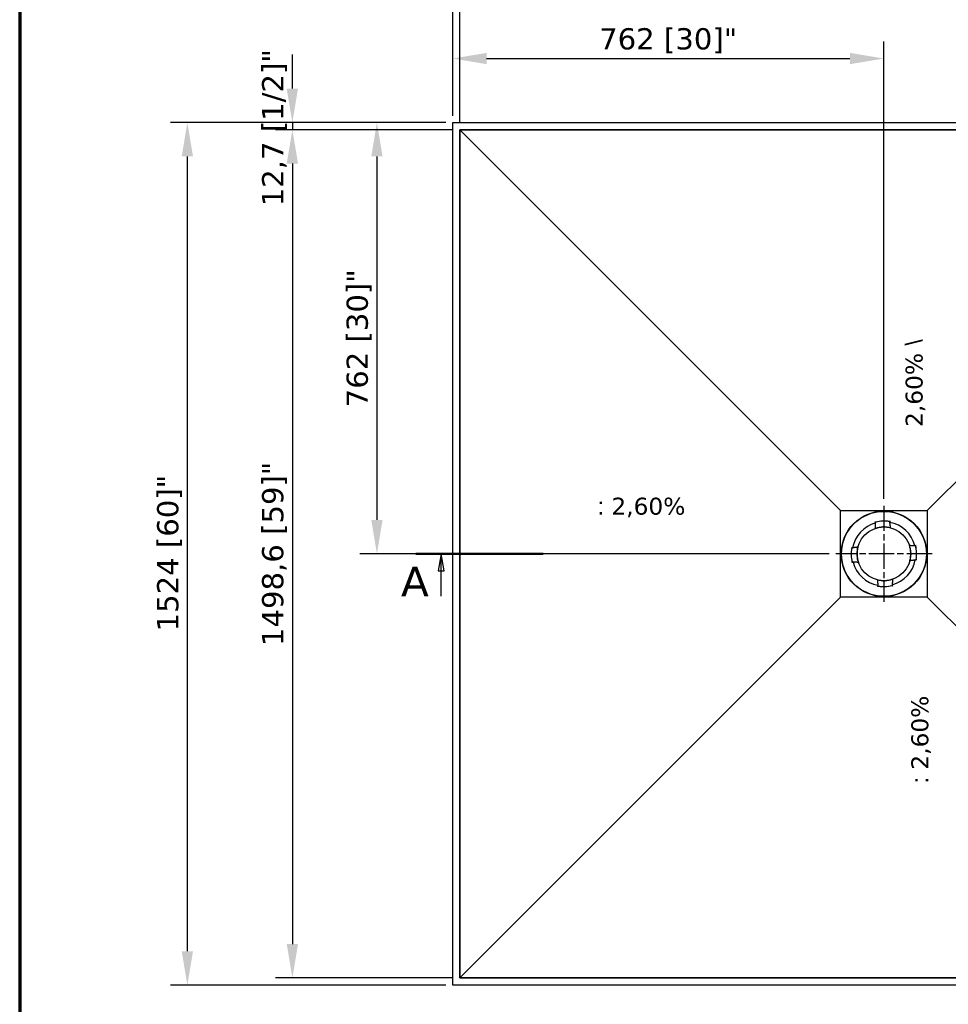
# Model space of a CAD drawing. Header units: millimetres. Extents: x -11430 to 11430, y -300 to 4365.
# Tile 5 of 16: x 300 to 1941, y 1738 to 3477. Entities that reach past the tile are written whole.
import ezdxf

# ---------------------------------------------------------------- set-up
doc = ezdxf.new("R2010")
doc.units = ezdxf.units.MM
doc.header["$LTSCALE"] = 15
doc.linetypes.add('CHAIN', pattern=[0.3543, 0.2362, -0.0295, 0.0591, -0.0295])
doc.layers.get('0').update_dxf_attribs({"lineweight": 25})
for name, color, linetype, lineweight in [('_Sichtbarkanten', 7, 'Continuous', 25), ('Bemaßung (ISO)', 7, 'Continuous', 25), ('Mittelpunktmarkierung (ISO)', 7, 'Continuous', 25), ('Rahmen (ISO)', 7, 'Continuous', 70), ('Schnittlinie (ISO)', 7, 'CHAIN', 25), ('Symbol (ISO)', 7, 'Continuous', 25)]:
    doc.layers.add(name, color=color, linetype=linetype, lineweight=lineweight)
doc.styles.add('Bezeichnungstext (DIN)', font='verdana.ttf')
doc.styles.add('Notiztext (ISO)', font='verdana.ttf')
doc.styles.add('Pfeiltext', font='verdana.ttf')
doc.dimstyles.new('wedi A-Kon_F&E', dxfattribs={"dimscale": 15, "dimtxt": 2.5, "dimasz": 4, "dimexe": 2, "dimexo": 0.8, "dimgap": 0.3, "dimtad": 1, "dimdec": 1, "dimrnd": 1e-08, "dimtxsty": 'Notiztext (ISO)', "dimcen": 0.09, "dimclrd": 7, "dimclre": 7, "dimclrt": 256, "dimadec": 0, "dimazin": 2, "dimtfac": 0.6, "dimtmove": 0, "dimatfit": 3, "dimfxl": 1, "dimtolj": 1, "dimlwd": -1, "dimlwe": -1, "dimarcsym": 0})

# ---------------------------------------------------------------- blocks, each defined once
blk = doc.blocks.new('Ränder wedi_Zeichnungsrahmen')
at = {"layer": 'Rahmen (ISO)'}
blk.add_line((20, 291), (20, 6), dxfattribs=at)
blk = doc.blocks.new('2DTransSchnitt0')
at = {"layer": 'Schnittlinie (ISO)', "linetype": 'Continuous', "lineweight": 50}
blk.add_line((66.66, 168.91), (81.66, 168.91), dxfattribs=at)
at = {"layer": 'Schnittlinie (ISO)', "linetype": 'Continuous'}
for p, q in [((69.66, 168.91), (69.31, 166.91)), ((69.66, 166.91), (69.66, 168.91)), ((70.01, 166.91), (69.66, 168.91)), ((69.31, 166.91), (70.01, 166.91)), ((69.66, 163.91), (69.66, 166.91))]:
    blk.add_line(p, q, dxfattribs=at)
at = {"layer": 'Schnittlinie (ISO)', "linetype": 'Continuous', "flags": 128}
blk.add_lwpolyline([(70.01, 166.91), (69.66, 168.91), (69.31, 166.91), (70.01, 166.91)], dxfattribs=at)
at = {"layer": 'Schnittlinie (ISO)'}
blk.add_solid([(70.01, 166.91), (69.66, 168.91), (69.31, 166.91), (70.01, 166.91)], dxfattribs=at)
at = {"layer": 'Schnittlinie (ISO)', "insert": (64.92, 163.91), "char_height": 3.5, "attachment_point": 7, "style": 'Bezeichnungstext (DIN)'}
blk.add_mtext('A', dxfattribs=at)
blk = doc.blocks.new('*D28')
at = {"layer": 'Bemaßung (ISO)', "color": 7, "transparency": 16777216}
for p, q in [((1053.2, 3295.7), (566.3, 3295.7)), ((596.3, 1831.7), (596.3, 3235.7)), ((1053.2, 1771.7), (566.3, 1771.7))]:
    blk.add_line(p, q, dxfattribs=at)
for points in [[(586.3, 3235.7), (606.3, 3235.7), (596.3, 3295.7)], [(586.3, 1831.7), (606.3, 1831.7), (596.3, 1771.7)]]:
    blk.add_solid(points, dxfattribs=at)
at = {"layer": 'Defpoints', "color": 0, "transparency": 16777216}
for p in [(596.3, 3295.7), (1065.2, 3295.7), (1065.2, 1771.7)]:
    blk.add_point(p, dxfattribs=at)
at = {"layer": 'Bemaßung (ISO)', "transparency": 16777216, "insert": (542.8, 2396.6), "char_height": 37.5, "attachment_point": 1, "rotation": 90, "style": 'Notiztext (ISO)'}
blk.add_mtext('\\A1;1524 [60]"', dxfattribs=at)
blk = doc.blocks.new('*D29')
at = {"layer": 'Bemaßung (ISO)', "color": 7, "transparency": 16777216}
for p, q in [((781.9, 3355.7), (781.9, 3415.7)), ((1053.2, 3295.7), (751.9, 3295.7)), ((781.9, 3295.7), (781.9, 3283)), ((1065.9, 3283), (751.9, 3283)), ((781.9, 3223), (781.9, 3163))]:
    blk.add_line(p, q, dxfattribs=at)
for points in [[(771.9, 3355.7), (791.9, 3355.7), (781.9, 3295.7)], [(771.9, 3223), (791.9, 3223), (781.9, 3283)]]:
    blk.add_solid(points, dxfattribs=at)
at = {"layer": 'Defpoints', "color": 0, "transparency": 16777216}
for p in [(1065.2, 3295.7), (781.9, 3283), (1077.9, 3283)]:
    blk.add_point(p, dxfattribs=at)
at = {"layer": 'Bemaßung (ISO)', "transparency": 16777216, "insert": (728.3, 3147.6), "char_height": 37.5, "attachment_point": 1, "rotation": 90, "style": 'Notiztext (ISO)'}
blk.add_mtext('\\A1;12,7 [1/2]"', dxfattribs=at)
blk = doc.blocks.new('*D30')
at = {"layer": 'Bemaßung (ISO)', "color": 7, "transparency": 16777216}
for p, q in [((1065.9, 3283), (751.9, 3283)), ((781.9, 3223), (781.9, 1844.4)), ((1065.9, 1784.4), (751.9, 1784.4))]:
    blk.add_line(p, q, dxfattribs=at)
for points in [[(771.9, 3223), (791.9, 3223), (781.9, 3283)], [(771.9, 1844.4), (791.9, 1844.4), (781.9, 1784.4)]]:
    blk.add_solid(points, dxfattribs=at)
at = {"layer": 'Defpoints', "color": 0, "transparency": 16777216}
for p in [(1077.9, 3283), (781.9, 1784.4), (1077.9, 1784.4)]:
    blk.add_point(p, dxfattribs=at)
at = {"layer": 'Bemaßung (ISO)', "transparency": 16777216, "insert": (728.3, 2370.8), "char_height": 37.5, "attachment_point": 1, "rotation": 90, "style": 'Notiztext (ISO)'}
blk.add_mtext('\\A1;1498,6 [59]"', dxfattribs=at)
blk = doc.blocks.new('*D31')
at = {"layer": 'Bemaßung (ISO)', "color": 7, "transparency": 16777216}
for p, q in [((1065.2, 3307.7), (1065.2, 3731)), ((2589.2, 3307.7), (2589.2, 3731)), ((1125.2, 3701), (2529.2, 3701))]:
    blk.add_line(p, q, dxfattribs=at)
for points in [[(1125.2, 3711), (1125.2, 3691), (1065.2, 3701)], [(2529.2, 3711), (2529.2, 3691), (2589.2, 3701)]]:
    blk.add_solid(points, dxfattribs=at)
at = {"layer": 'Defpoints', "color": 0, "transparency": 16777216}
for p in [(2589.2, 3701), (1065.2, 3295.7), (2589.2, 3295.7)]:
    blk.add_point(p, dxfattribs=at)
at = {"layer": 'Bemaßung (ISO)', "transparency": 16777216, "insert": (1690.2, 3754.5), "char_height": 37.5, "attachment_point": 1, "style": 'Notiztext (ISO)'}
blk.add_mtext('\\A1;1524 [60]"', dxfattribs=at)
blk = doc.blocks.new('*D32')
at = {"layer": 'Bemaßung (ISO)', "color": 7, "transparency": 16777216}
for p, q in [((1065.2, 3307.7), (1065.2, 3568)), ((1078, 3295), (1078, 3568)), ((1005.2, 3538), (652.7, 3538)), ((1078, 3538), (1065.2, 3538)), ((1138, 3538), (1198, 3538))]:
    blk.add_line(p, q, dxfattribs=at)
for points in [[(1005.2, 3548), (1005.2, 3528), (1065.2, 3538)], [(1138, 3548), (1138, 3528), (1078, 3538)]]:
    blk.add_solid(points, dxfattribs=at)
at = {"layer": 'Defpoints', "color": 0, "transparency": 16777216}
for p in [(1078, 3538), (1065.2, 3295.7), (1078, 3283)]:
    blk.add_point(p, dxfattribs=at)
at = {"layer": 'Bemaßung (ISO)', "transparency": 16777216, "insert": (657.2, 3591.6), "char_height": 37.5, "attachment_point": 1, "style": 'Notiztext (ISO)'}
blk.add_mtext('\\A1;12,7 [1/2]"', dxfattribs=at)
blk = doc.blocks.new('*D33')
at = {"layer": 'Bemaßung (ISO)', "color": 7, "transparency": 16777216}
for p, q in [((1077.9, 3295), (1077.9, 3568)), ((2576.5, 3295), (2576.5, 3568)), ((2516.5, 3538), (1137.9, 3538))]:
    blk.add_line(p, q, dxfattribs=at)
for points in [[(1137.9, 3548), (1137.9, 3528), (1077.9, 3538)], [(2516.5, 3548), (2516.5, 3528), (2576.5, 3538)]]:
    blk.add_solid(points, dxfattribs=at)
at = {"layer": 'Defpoints', "color": 0, "transparency": 16777216}
for p in [(1077.9, 3538), (1077.9, 3283), (2576.5, 3283)]:
    blk.add_point(p, dxfattribs=at)
at = {"layer": 'Bemaßung (ISO)', "transparency": 16777216, "insert": (1664.4, 3591.6), "char_height": 37.5, "attachment_point": 1, "style": 'Notiztext (ISO)'}
blk.add_mtext('\\A1;1498,6 [59]"', dxfattribs=at)
blk = doc.blocks.new('*D38')
at = {"layer": 'Bemaßung (ISO)', "color": 7, "transparency": 16777216}
for p, q in [((1065.2, 3307.7), (1065.2, 3438.7)), ((1827.2, 2630.7), (1827.2, 3438.7)), ((1125.2, 3408.7), (1767.2, 3408.7))]:
    blk.add_line(p, q, dxfattribs=at)
for points in [[(1125.2, 3418.7), (1125.2, 3398.7), (1065.2, 3408.7)], [(1767.2, 3418.7), (1767.2, 3398.7), (1827.2, 3408.7)]]:
    blk.add_solid(points, dxfattribs=at)
at = {"layer": 'Defpoints', "color": 0, "transparency": 16777216}
for p in [(1827.2, 3408.7), (1065.2, 3295.7), (1827.2, 2618.7)]:
    blk.add_point(p, dxfattribs=at)
at = {"layer": 'Bemaßung (ISO)', "transparency": 16777216, "insert": (1324, 3462.3), "char_height": 37.5, "attachment_point": 1, "style": 'Notiztext (ISO)'}
blk.add_mtext('\\A1;762 [30]"', dxfattribs=at)
blk = doc.blocks.new('*D39')
at = {"layer": 'Bemaßung (ISO)', "color": 7, "transparency": 16777216}
for p, q in [((1053.2, 3295.7), (901.3, 3295.7)), ((931.3, 3235.7), (931.3, 2593.7)), ((1730.2, 2533.7), (901.3, 2533.7))]:
    blk.add_line(p, q, dxfattribs=at)
for points in [[(921.3, 3235.7), (941.3, 3235.7), (931.3, 3295.7)], [(921.3, 2593.7), (941.3, 2593.7), (931.3, 2533.7)]]:
    blk.add_solid(points, dxfattribs=at)
at = {"layer": 'Defpoints', "color": 0, "transparency": 16777216}
for p in [(1065.2, 3295.7), (931.3, 2533.7), (1742.2, 2533.7)]:
    blk.add_point(p, dxfattribs=at)
at = {"layer": 'Bemaßung (ISO)', "transparency": 16777216, "insert": (877.7, 2792.5), "char_height": 37.5, "attachment_point": 1, "rotation": 90, "style": 'Notiztext (ISO)'}
blk.add_mtext('\\A1;762 [30]"', dxfattribs=at)

msp = doc.modelspace()

# ---------------------------------------------------------------- linework, layer by layer
at = {"layer": '_Sichtbarkanten'}
for p, q in [((1065.24, 3295.7), (2589.24, 3295.7)), ((1065.24, 1771.7), (1065.24, 3295.7)), ((2576.54, 3283), (1077.94, 3283)), ((1077.94, 3283), (1077.94, 1784.4)), ((1077.96, 3282.99), (2576.53, 3282.99)), ((1077.96, 1784.42), (1077.96, 3282.99)), ((1077.96, 3282.99), (1750.76, 2610.19)), ((2576.53, 3282.99), (1903.73, 2610.19)), ((1750.76, 2610.19), (1903.73, 2610.19)), ((1750.76, 2457.22), (1750.76, 2610.19)), ((1903.73, 2610.19), (1903.73, 2457.22)), ((1837.87, 2591.81), (1837.83, 2591.59)), ((1812.11, 2578.73), (1812.11, 2578.74)), ((1812.37, 2590.64), (1812.32, 2590.86)), ((1812.63, 2589.67), (1812.37, 2590.64)), ((1812.63, 2589.67), (1812.63, 2589.67)), ((1812.63, 2589.65), (1812.65, 2589.59)), ((1837.65, 2590.59), (1837.63, 2590.52)), ((1837.83, 2591.59), (1837.65, 2590.6)), ((1837.65, 2590.6), (1837.65, 2590.6)), ((1838.98, 2579.73), (1838.98, 2579.74)), ((1769.13, 2544.33), (1769.36, 2544.29)), ((1769.36, 2544.29), (1770.34, 2544.11)), ((1770.34, 2544.11), (1770.34, 2544.11)), ((1770.36, 2544.11), (1770.42, 2544.09)), ((1781.21, 2545.44), (1781.2, 2545.44)), ((1872.27, 2548.83), (1872.28, 2548.83)), ((1883.2, 2548.31), (1883.13, 2548.3)), ((1883.21, 2548.32), (1884.18, 2548.57)), ((1883.21, 2548.32), (1883.21, 2548.32)), ((1884.18, 2548.57), (1884.4, 2548.63)), ((1884.13, 2523.3), (1884.06, 2523.31)), ((1884.14, 2523.29), (1884.14, 2523.29)), ((1885.13, 2523.11), (1884.14, 2523.29)), ((1885.35, 2523.07), (1885.13, 2523.11)), ((1770.3, 2518.83), (1770.08, 2518.78)), ((1771.27, 2519.09), (1770.3, 2518.83)), ((1771.27, 2519.09), (1771.27, 2519.09)), ((1771.29, 2519.09), (1771.35, 2519.11)), ((1782.21, 2518.57), (1782.2, 2518.57)), ((1873.27, 2521.97), (1873.28, 2521.97)), ((1815.51, 2487.67), (1815.51, 2487.66)), ((1842.37, 2488.67), (1842.37, 2488.66)), ((1816.61, 2475.59), (1816.65, 2475.82)), ((1816.65, 2475.82), (1816.83, 2476.8)), ((1816.83, 2476.8), (1816.83, 2476.8)), ((1816.84, 2476.82), (1816.85, 2476.88)), ((1841.85, 2477.75), (1841.84, 2477.81)), ((1841.86, 2477.73), (1841.86, 2477.73)), ((1841.86, 2477.73), (1842.11, 2476.76)), ((1842.11, 2476.76), (1842.17, 2476.54)), ((1077.96, 1784.42), (1750.76, 2457.22)), ((1903.73, 2457.22), (1750.76, 2457.22)), ((2576.53, 1784.42), (1903.73, 2457.22)), ((1077.94, 1784.4), (2576.54, 1784.4)), ((2576.53, 1784.42), (1077.96, 1784.42)), ((2589.24, 1771.7), (1065.24, 1771.7))]:
    msp.add_line(p, q, dxfattribs=at)
for radius in [75.5, 74.98, 47.5]:
    msp.add_circle((1827.24, 2533.7), radius, dxfattribs=at)
for radius, start, end in [(56.5, 105.03579, 169.23418), (47.51, 75.69979, 108.57018), (57.85, 79.63499, 104.63499), (57.84, 80.11426, 104.15571), (56.5, 15.03579, 79.23418), (57.85, 169.63499, 194.63499), (57.84, 170.11443, 194.15554), (47.51, 165.69979, 198.57018), (47.51, 345.69979, 18.57018), (57.85, 349.63499, 14.63499), (57.84, 350.11443, 14.15554), (56.5, 285.03579, 349.23418), (56.5, 195.03579, 259.23418), (47.51, 255.69979, 288.57018), (57.85, 259.63499, 284.63499), (57.84, 260.11443, 284.15554)]:
    msp.add_arc((1827.24, 2533.7), radius, start, end, dxfattribs=at)
for centre, major_axis, start_param, end_param in [((1812.62, 2589.07), (0.026, 0.524), 4.7614689, 6.2676717), ((1837.7, 2590), (0.065, -0.521), 3.1571461, 4.6633099), ((1770.94, 2544.16), (0.521, 0.065), 3.1571669, 4.6633099), ((1882.6, 2548.32), (0.524, -0.026), 4.7614689, 6.2676616), ((1883.54, 2523.24), (0.521, 0.065), 0.0155746, 1.5217173), ((1771.88, 2519.08), (0.524, -0.026), 1.6198762, 3.1260566), ((1816.78, 2477.4), (0.065, -0.521), 0.0155742, 1.5217173), ((1841.86, 2478.34), (0.026, 0.524), 1.6198762, 3.1260689)]:
    msp.add_ellipse(centre, major_axis=major_axis, ratio=0.0050031, start_param=start_param, end_param=end_param, dxfattribs=at)
for points in [[(1812.11, 2578.74), (1812.16, 2579.72), (1812.26, 2581.78), (1812.43, 2585.21), (1812.56, 2587.76), (1812.63, 2589.09)], [(1872.28, 2548.83), (1873.26, 2548.78), (1875.32, 2548.68), (1878.75, 2548.51), (1881.3, 2548.38), (1882.63, 2548.32)], [(1782.2, 2518.57), (1781.23, 2518.62), (1779.16, 2518.72), (1775.73, 2518.89), (1773.19, 2519.02), (1771.85, 2519.09)], [(1842.37, 2488.66), (1842.32, 2487.69), (1842.22, 2485.62), (1842.05, 2482.19), (1841.92, 2479.65), (1841.86, 2478.31)]]:
    msp.add_open_spline(points, degree=3, dxfattribs=at)
for points, knots in [([(1812.63, 2589.65), (1812.63, 2589.66), (1812.63, 2589.66), (1812.65, 2589.66), (1812.66, 2589.66), (1812.69, 2589.68), (1812.72, 2589.68), (1812.81, 2589.71), (1812.86, 2589.72), (1812.94, 2589.74), (1812.97, 2589.75), (1813.03, 2589.77), (1813.07, 2589.78), (1813.1, 2589.78)], [-0.076634, -0.076634, -0.076634, -0.076634, -0.06673879, -0.06673879, -0.056338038, -0.056338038, -0.038045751, -0.038045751, -0.019786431, -0.019786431, -0.009644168, -0.009644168, -0.000001, -0.000001, -0.000001, -0.000001]), ([(1812.65, 2589.59), (1812.65, 2589.59), (1812.65, 2589.59), (1812.65, 2589.59), (1812.65, 2589.59), (1812.65, 2589.59)], [-0.0024546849, -0.0024546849, -0.0024546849, -0.0024546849, -0.0012389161, -0.0012389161, 0, 0, 0, 0]), ([(1812.65, 2589.59), (1812.65, 2589.59), (1812.65, 2589.59), (1812.67, 2589.58), (1812.67, 2589.57), (1812.71, 2589.55), (1812.74, 2589.53), (1812.83, 2589.47), (1812.88, 2589.43), (1813, 2589.34), (1813.08, 2589.28), (1813.15, 2589.23), (1813.15, 2589.23), (1813.15, 2589.23)], [0.000013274, 0.000013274, 0.000013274, 0.000013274, 0.008341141, 0.008341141, 0.017229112, 0.017229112, 0.036430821, 0.036430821, 0.059208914, 0.059208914, 0.085826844, 0.085826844, 0.086205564, 0.086205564, 0.086205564, 0.086205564]), ([(1837.16, 2590.12), (1837.16, 2590.12), (1837.16, 2590.12), (1837.23, 2590.18), (1837.3, 2590.24), (1837.41, 2590.34), (1837.46, 2590.39), (1837.54, 2590.45), (1837.58, 2590.48), (1837.61, 2590.5), (1837.62, 2590.51), (1837.63, 2590.52), (1837.63, 2590.52), (1837.63, 2590.52)], [-0.000381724, -0.000381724, -0.000381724, -0.000381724, 0, 0, 0.026828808, 0.026828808, 0.049787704, 0.049787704, 0.069141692, 0.069141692, 0.078100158, 0.078100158, 0.086492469, 0.086492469, 0.086492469, 0.086492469]), ([(1837.17, 2590.68), (1837.2, 2590.68), (1837.23, 2590.67), (1837.3, 2590.66), (1837.33, 2590.65), (1837.42, 2590.64), (1837.47, 2590.63), (1837.55, 2590.61), (1837.58, 2590.6), (1837.62, 2590.6), (1837.63, 2590.59), (1837.64, 2590.59), (1837.65, 2590.59), (1837.65, 2590.59)], [-0.076650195, -0.076650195, -0.076650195, -0.076650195, -0.066953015, -0.066953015, -0.056752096, -0.056752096, -0.038484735, -0.038484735, -0.020190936, -0.020190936, -0.009844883, -0.009844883, 0, 0, 0, 0]), ([(1837.63, 2590.52), (1837.63, 2590.52), (1837.63, 2590.52), (1837.63, 2590.52), (1837.63, 2590.52), (1837.63, 2590.52)], [-0.0025081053, -0.0025081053, -0.0025081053, -0.0025081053, -0.001265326, -0.001265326, -0.0000514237, -0.0000514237, -0.0000514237, -0.0000514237]), ([(1770.26, 2543.63), (1770.27, 2543.66), (1770.27, 2543.7), (1770.29, 2543.76), (1770.29, 2543.79), (1770.31, 2543.88), (1770.32, 2543.93), (1770.33, 2544.01), (1770.34, 2544.05), (1770.35, 2544.08), (1770.35, 2544.09), (1770.35, 2544.1), (1770.35, 2544.11), (1770.36, 2544.11)], [-0.075999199, -0.075999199, -0.075999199, -0.075999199, -0.066131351, -0.066131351, -0.055795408, -0.055795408, -0.037782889, -0.037782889, -0.01981545, -0.01981545, -0.009674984, -0.009674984, 0, 0, 0, 0]), ([(1770.42, 2544.09), (1770.42, 2544.09), (1770.42, 2544.09), (1770.42, 2544.09), (1770.42, 2544.09), (1770.42, 2544.09)], [-0.002286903, -0.002286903, -0.002286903, -0.002286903, -0.0011529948, -0.0011529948, -0.0000457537, -0.0000457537, -0.0000457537, -0.0000457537]), ([(1770.83, 2543.65), (1770.83, 2543.65), (1770.82, 2543.65), (1770.76, 2543.71), (1770.71, 2543.77), (1770.61, 2543.88), (1770.56, 2543.93), (1770.49, 2544.01), (1770.47, 2544.04), (1770.44, 2544.07), (1770.43, 2544.08), (1770.42, 2544.09), (1770.42, 2544.09), (1770.42, 2544.09)], [-0.000376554, -0.000376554, -0.000376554, -0.000376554, 0, 0, 0.025707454, 0.025707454, 0.048259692, 0.048259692, 0.067659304, 0.067659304, 0.076655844, 0.076655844, 0.085096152, 0.085096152, 0.085096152, 0.085096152]), ([(1883.13, 2548.3), (1883.13, 2548.29), (1883.13, 2548.29), (1883.12, 2548.28), (1883.11, 2548.27), (1883.09, 2548.24), (1883.07, 2548.2), (1883, 2548.12), (1882.96, 2548.07), (1882.87, 2547.96), (1882.82, 2547.89), (1882.76, 2547.82), (1882.76, 2547.82), (1882.76, 2547.82)], [0.000009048, 0.000009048, 0.000009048, 0.000009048, 0.008391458, 0.008391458, 0.017324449, 0.017324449, 0.036587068, 0.036587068, 0.05897971, 0.05897971, 0.08450589, 0.08450589, 0.08487978, 0.08487978, 0.08487978, 0.08487978]), ([(1883.13, 2548.3), (1883.13, 2548.3), (1883.13, 2548.3), (1883.13, 2548.3), (1883.13, 2548.3), (1883.13, 2548.3)], [-0.0022386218, -0.0022386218, -0.0022386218, -0.0022386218, -0.0011303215, -0.0011303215, 0, 0, 0, 0]), ([(1883.2, 2548.31), (1883.2, 2548.31), (1883.2, 2548.31), (1883.2, 2548.3), (1883.2, 2548.29), (1883.21, 2548.25), (1883.22, 2548.22), (1883.25, 2548.14), (1883.26, 2548.09), (1883.28, 2548.01), (1883.29, 2547.97), (1883.31, 2547.91), (1883.32, 2547.88), (1883.32, 2547.85)], [-0.076023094, -0.076023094, -0.076023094, -0.076023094, -0.066379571, -0.066379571, -0.056273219, -0.056273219, -0.038303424, -0.038303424, -0.020284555, -0.020284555, -0.009907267, -0.009907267, -0.000001, -0.000001, -0.000001, -0.000001]), ([(1883.66, 2523.76), (1883.66, 2523.75), (1883.66, 2523.75), (1883.72, 2523.69), (1883.78, 2523.63), (1883.88, 2523.52), (1883.92, 2523.47), (1883.99, 2523.4), (1884.02, 2523.37), (1884.04, 2523.33), (1884.05, 2523.33), (1884.06, 2523.31), (1884.06, 2523.31), (1884.06, 2523.31)], [-0.000376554, -0.000376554, -0.000376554, -0.000376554, 0, 0, 0.025707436, 0.025707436, 0.048259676, 0.048259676, 0.067659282, 0.067659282, 0.076655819, 0.076655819, 0.085096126, 0.085096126, 0.085096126, 0.085096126]), ([(1884.06, 2523.31), (1884.06, 2523.31), (1884.06, 2523.31), (1884.06, 2523.31), (1884.06, 2523.31), (1884.06, 2523.31)], [-0.0022869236, -0.0022869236, -0.0022869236, -0.0022869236, -0.0011529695, -0.0011529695, -0.0000457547, -0.0000457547, -0.0000457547, -0.0000457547]), ([(1884.22, 2523.77), (1884.22, 2523.74), (1884.21, 2523.71), (1884.2, 2523.64), (1884.19, 2523.61), (1884.18, 2523.52), (1884.17, 2523.47), (1884.15, 2523.39), (1884.14, 2523.36), (1884.14, 2523.32), (1884.13, 2523.31), (1884.13, 2523.3), (1884.13, 2523.3), (1884.13, 2523.3)], [-0.075999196, -0.075999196, -0.075999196, -0.075999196, -0.066127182, -0.066127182, -0.055786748, -0.055786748, -0.037774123, -0.037774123, -0.019807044, -0.019807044, -0.009670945, -0.009670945, 0, 0, 0, 0]), ([(1771.29, 2519.09), (1771.29, 2519.09), (1771.29, 2519.09), (1771.28, 2519.1), (1771.28, 2519.11), (1771.27, 2519.15), (1771.26, 2519.18), (1771.24, 2519.26), (1771.22, 2519.31), (1771.2, 2519.4), (1771.19, 2519.43), (1771.18, 2519.49), (1771.17, 2519.52), (1771.16, 2519.56)], [-0.076023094, -0.076023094, -0.076023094, -0.076023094, -0.066379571, -0.066379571, -0.056273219, -0.056273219, -0.038303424, -0.038303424, -0.020284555, -0.020284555, -0.009907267, -0.009907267, -0.000001, -0.000001, -0.000001, -0.000001]), ([(1771.35, 2519.11), (1771.35, 2519.11), (1771.36, 2519.11), (1771.36, 2519.12), (1771.37, 2519.13), (1771.39, 2519.17), (1771.42, 2519.2), (1771.48, 2519.28), (1771.52, 2519.33), (1771.61, 2519.45), (1771.67, 2519.51), (1771.72, 2519.58), (1771.72, 2519.58), (1771.72, 2519.58)], [0.000009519, 0.000009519, 0.000009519, 0.000009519, 0.008391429, 0.008391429, 0.017324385, 0.017324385, 0.036586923, 0.036586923, 0.058979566, 0.058979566, 0.084505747, 0.084505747, 0.084879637, 0.084879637, 0.084879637, 0.084879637]), ([(1771.35, 2519.11), (1771.35, 2519.11), (1771.35, 2519.11), (1771.35, 2519.11), (1771.35, 2519.11), (1771.35, 2519.11)], [-0.0022392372, -0.0022392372, -0.0022392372, -0.0022392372, -0.0011303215, -0.0011303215, 0, 0, 0, 0]), ([(1817.31, 2476.72), (1817.28, 2476.73), (1817.25, 2476.73), (1817.18, 2476.75), (1817.15, 2476.75), (1817.06, 2476.77), (1817.01, 2476.78), (1816.93, 2476.79), (1816.9, 2476.8), (1816.86, 2476.81), (1816.85, 2476.81), (1816.84, 2476.81), (1816.84, 2476.81), (1816.84, 2476.82)], [-0.07599917, -0.07599917, -0.07599917, -0.07599917, -0.066095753, -0.066095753, -0.055721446, -0.055721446, -0.037708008, -0.037708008, -0.019743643, -0.019743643, -0.009640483, -0.009640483, 0, 0, 0, 0]), ([(1817.3, 2477.29), (1817.29, 2477.29), (1817.29, 2477.28), (1817.23, 2477.22), (1817.17, 2477.17), (1817.06, 2477.07), (1817.01, 2477.02), (1816.93, 2476.95), (1816.91, 2476.93), (1816.87, 2476.9), (1816.87, 2476.89), (1816.85, 2476.88), (1816.85, 2476.88), (1816.85, 2476.88)], [-0.000376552, -0.000376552, -0.000376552, -0.000376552, 0, 0, 0.025707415, 0.025707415, 0.048259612, 0.048259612, 0.06765919, 0.06765919, 0.076655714, 0.076655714, 0.085096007, 0.085096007, 0.085096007, 0.085096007]), ([(1816.85, 2476.88), (1816.85, 2476.88), (1816.85, 2476.88), (1816.85, 2476.88), (1816.85, 2476.88), (1816.85, 2476.88)], [-0.0022869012, -0.0022869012, -0.0022869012, -0.0022869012, -0.0011530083, -0.0011530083, -0.0000457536, -0.0000457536, -0.0000457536, -0.0000457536]), ([(1841.84, 2477.81), (1841.83, 2477.81), (1841.83, 2477.82), (1841.82, 2477.82), (1841.81, 2477.83), (1841.78, 2477.85), (1841.74, 2477.88), (1841.66, 2477.94), (1841.61, 2477.98), (1841.5, 2478.07), (1841.43, 2478.13), (1841.36, 2478.18), (1841.36, 2478.18), (1841.36, 2478.18)], [0.000009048, 0.000009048, 0.000009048, 0.000009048, 0.008391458, 0.008391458, 0.017324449, 0.017324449, 0.036587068, 0.036587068, 0.05897971, 0.05897971, 0.084505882, 0.084505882, 0.084879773, 0.084879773, 0.084879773, 0.084879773]), ([(1841.85, 2477.75), (1841.85, 2477.75), (1841.85, 2477.75), (1841.84, 2477.74), (1841.83, 2477.74), (1841.79, 2477.73), (1841.76, 2477.72), (1841.68, 2477.7), (1841.63, 2477.68), (1841.55, 2477.66), (1841.51, 2477.65), (1841.45, 2477.64), (1841.42, 2477.63), (1841.39, 2477.62)], [-0.076023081, -0.076023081, -0.076023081, -0.076023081, -0.066351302, -0.066351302, -0.056214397, -0.056214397, -0.038242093, -0.038242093, -0.020223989, -0.020223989, -0.009878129, -0.009878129, -0.000001, -0.000001, -0.000001, -0.000001]), ([(1841.84, 2477.81), (1841.84, 2477.81), (1841.84, 2477.81), (1841.84, 2477.81), (1841.84, 2477.81), (1841.84, 2477.81)], [-0.0022386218, -0.0022386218, -0.0022386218, -0.0022386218, -0.0011303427, -0.0011303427, 0, 0, 0, 0])]:
    msp.add_open_spline(points, degree=3, knots=knots, dxfattribs=at)
for points in [[(1838.98, 2579.74), (1838.4, 2584.4), (1837.69, 2590.03)], [(1781.2, 2545.44), (1776.54, 2544.86), (1770.92, 2544.15)], [(1873.28, 2521.97), (1877.94, 2522.55), (1883.57, 2523.25)], [(1815.51, 2487.66), (1816.09, 2483), (1816.79, 2477.38)]]:
    msp.add_rational_spline(points, [1.21561557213, 1.13881668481, 1.05643602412], degree=2, dxfattribs=at)
at = {"layer": 'Mittelpunktmarkierung (ISO)', "linetype": 'CHAIN', "ltscale": 12.593609}
for p, q in [((1827.24, 2618.7), (1827.24, 2448.7)), ((1912.24, 2533.7), (1742.24, 2533.7))]:
    msp.add_line(p, q, dxfattribs=at)

# ---------------------------------------------------------------- block references
at = {"xscale": 15, "yscale": 15, "zscale": 15}
msp.add_blockref('Ränder wedi_Zeichnungsrahmen', (0, 0), dxfattribs=at)
at = {"layer": 'Schnittlinie (ISO)', "xscale": 15, "yscale": 15, "zscale": 15}
msp.add_blockref('2DTransSchnitt0', (0, 0), dxfattribs=at)

# ---------------------------------------------------------------- texts
at = {"layer": 'Symbol (ISO)', "char_height": 30, "attachment_point": 1, "rotation": 90, "style": 'Pfeiltext'}
for s, insert, width in [('\\fVerdana|b0|i0;\\H30.0000;2,60% \\fAIGDT|b0|i0;\\H30.0000;\\\\', (1865.56, 2757.8), 259.9982), ('\\fAIGDT|b0|i0;\\H30.0000;:\\fVerdana|b0|i0;\\H30.0000; 2,60%', (1875.66, 2128.15), 210.1056)]:
    msp.add_mtext(s, dxfattribs=dict(at, insert=insert, width=width))
at = {"layer": 'Symbol (ISO)', "insert": (1321.4, 2632.9), "char_height": 30, "width": 262.2671, "attachment_point": 1, "style": 'Pfeiltext'}
msp.add_mtext('\\fAIGDT|b0|i0;\\H30.0000;:\\fVerdana|b0|i0;\\H30.0000; 2,60%', dxfattribs=at)

# ---------------------------------------------------------------- dimensions: what is measured, and where the dimension line sits
at = {"layer": 'Bemaßung (ISO)', "color": 7}
for base, p1, p2, angle, override, picture, middle in [((2589.24, 3700.96), (1065.24, 3295.7), (2589.24, 3295.7), 180, {"dimgap": 0.3, "dimdec": 1, "dimtol": 0, "dimlim": 0, "dimtp": 0, "dimtm": 0, "dimtdec": 2, "dimtofl": 0, "dimatfit": 1}, '*D31', (1827.24, 3700.96)), ((1077.94, 3538), (2576.54, 3283), (1077.94, 3283), 180, {"dimgap": 0.3, "dimdec": 1, "dimtol": 0, "dimlim": 0, "dimtp": 0, "dimtm": 0, "dimtdec": 2, "dimtofl": 0, "dimatfit": 1}, '*D33', (1827.24, 3538)), ((781.89, 3283), (1065.24, 3295.7), (1077.94, 3283), 270, {"dimgap": 0.3, "dimdec": 1, "dimtol": 0, "dimlim": 0, "dimtp": 0, "dimtm": 0, "dimtdec": 2, "dimtofl": 1, "dimatfit": 1}, '*D29', (781.89, 3289.35)), ((596.33, 3295.7), (1065.24, 1771.7), (1065.24, 3295.7), 90, {"dimgap": 0.3, "dimdec": 1, "dimtol": 0, "dimlim": 0, "dimtp": 0, "dimtm": 0, "dimtdec": 2, "dimtofl": 0, "dimatfit": 1}, '*D28', (596.33, 2533.7)), ((931.27, 2533.7), (1065.24, 3295.7), (1742.24, 2533.7), 270, {"dimgap": 0.3, "dimdec": 1, "dimtol": 0, "dimlim": 0, "dimtp": 0, "dimtm": 0, "dimtdec": 2, "dimtofl": 0, "dimatfit": 1}, '*D39', (931.27, 2914.7)), ((781.89, 1784.4), (1077.94, 3283), (1077.94, 1784.4), 90, {"dimgap": 0.3, "dimdec": 1, "dimtol": 0, "dimlim": 0, "dimtp": 0, "dimtm": 0, "dimtdec": 2, "dimtofl": 0, "dimatfit": 1}, '*D30', (781.89, 2533.7))]:
    dim = msp.add_linear_dim(base=base, p1=p1, p2=p2, angle=angle, text='<>"', dimstyle='wedi A-Kon_F&E', override=override, dxfattribs=at)
    dim.commit()
    dim.dimension.update_dxf_attribs({"geometry": picture, "text_midpoint": middle, "dimtype": 160})
for base, p2, override, picture, middle in [((1077.96, 3538), (1077.96, 3282.99), {"dimgap": 0.3, "dimdec": 1, "dimtol": 0, "dimlim": 0, "dimtp": 0, "dimtm": 0, "dimtdec": 2, "dimtofl": 1, "dimatfit": 1}, '*D32', (798.96, 3538)), ((1827.24, 3408.73), (1827.24, 2618.7), {"dimgap": 0.3, "dimdec": 1, "dimtol": 0, "dimlim": 0, "dimtp": 0, "dimtm": 0, "dimtdec": 2, "dimtofl": 0, "dimatfit": 1}, '*D38', (1446.24, 3408.73))]:
    dim = msp.add_linear_dim(base=base, p1=(1065.24, 3295.7), p2=p2, text='<>"', dimstyle='wedi A-Kon_F&E', override=override, dxfattribs=at)
    dim.commit()
    dim.dimension.update_dxf_attribs({"geometry": picture, "text_midpoint": middle, "dimtype": 160})

doc.saveas('drawing.dxf')
